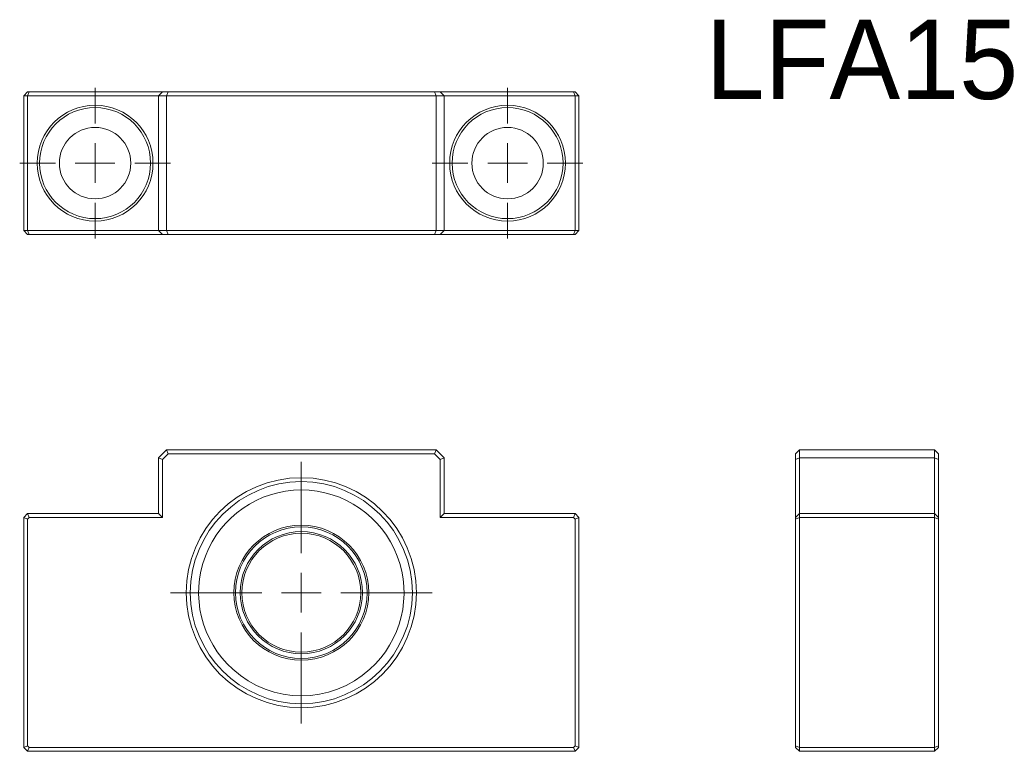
# Model space of a CAD drawing. Header units: millimetres. Extents: x 62 to 187, y 54 to 146.
import ezdxf

# ---------------------------------------------------------------- set-up
doc = ezdxf.new("R2010")
doc.units = ezdxf.units.MM

# ---------------------------------------------------------------- blocks, each defined once
blk = doc.blocks.new('SW_CENTERMARKSYMBOL_0')
at = {"color": 0, "linetype": 'Continuous', "lineweight": 0}
for p, q in [((0, 5), (0, 16.5)), ((0, 0), (0, 2.5)), ((-5, 0), (-16.5, 0)), ((0, 0), (-2.5, 0)), ((0, 0), (0, -2.5)), ((0, 0), (2.5, 0)), ((5, 0), (16.5, 0)), ((0, -5), (0, -16.5))]:
    blk.add_line(p, q, dxfattribs=at)
blk = doc.blocks.new('SW_CENTERMARKSYMBOL_3')
at = {"color": 0, "linetype": 'Continuous', "lineweight": 0}
for p, q in [((0, 5), (0, 16.5)), ((0, 0), (0, 2.5)), ((-5, 0), (-16.5, 0)), ((0, 0), (-2.5, 0)), ((0, 0), (0, -2.5)), ((0, 0), (2.5, 0)), ((5, 0), (16.5, 0)), ((0, -5), (0, -16.5))]:
    blk.add_line(p, q, dxfattribs=at)
blk = doc.blocks.new('SW_CENTERMARKSYMBOL_6')
at = {"color": 0, "linetype": 'Continuous', "lineweight": 0}
for p, q in [((0, 5), (0, 9.5)), ((0, 0), (0, 2.5)), ((-5, 0), (-9.5, 0)), ((0, 0), (-2.5, 0)), ((0, 0), (0, -2.5)), ((0, 0), (2.5, 0)), ((5, 0), (9.5, 0)), ((0, -5), (0, -9.5))]:
    blk.add_line(p, q, dxfattribs=at)
blk = doc.blocks.new('SW_CENTERMARKSYMBOL_7')
at = {"color": 0, "linetype": 'Continuous', "lineweight": 0}
for p, q in [((0, 5), (0, 9.5)), ((0, 0), (0, 2.5)), ((-5, 0), (-9.5, 0)), ((0, 0), (-2.5, 0)), ((0, 0), (0, -2.5)), ((0, 0), (2.5, 0)), ((5, 0), (9.5, 0)), ((0, -5), (0, -9.5))]:
    blk.add_line(p, q, dxfattribs=at)

msp = doc.modelspace()

# ---------------------------------------------------------------- linework, layer by layer
at = {"color": 7, "linetype": 'Continuous', "lineweight": 15}
for p, q in [((63, 136.35), (63.5, 136.85)), ((63.5, 136.35), (63.7, 136.85)), ((63.5, 136.85), (63.7, 136.85)), ((63.7, 136.85), (80.5, 136.85)), ((80, 136.35), (80.5, 136.85)), ((80.5, 136.85), (81.2, 136.85)), ((81.2, 136.85), (81, 136.35)), ((81.2, 136.85), (114.79, 136.85)), ((114.79, 136.85), (115, 136.35)), ((114.79, 136.85), (115.5, 136.85)), ((115.5, 136.85), (116, 136.35)), ((115.5, 136.85), (132.29, 136.85)), ((132.29, 136.85), (132.5, 136.35)), ((132.29, 136.85), (132.5, 136.85)), ((132.5, 136.85), (133, 136.35)), ((63.5, 136.35), (63, 136.35)), ((63, 119.35), (63, 136.35)), ((80, 136.35), (63.5, 136.35)), ((63.5, 136.35), (63.5, 119.35)), ((81, 136.35), (80, 136.35)), ((80, 119.35), (80, 136.35)), ((115, 136.35), (81, 136.35)), ((81, 136.35), (81, 119.35)), ((115, 119.35), (115, 136.35)), ((116, 136.35), (115, 136.35)), ((116, 136.35), (116, 119.35)), ((132.5, 136.35), (116, 136.35)), ((133, 136.35), (132.5, 136.35)), ((132.5, 119.35), (132.5, 136.35)), ((133, 136.35), (133, 119.35)), ((63, 119.35), (63.5, 119.35)), ((63, 119.35), (63.5, 118.85)), ((63.5, 119.35), (80, 119.35)), ((63.7, 118.85), (63.5, 119.35)), ((80, 119.35), (81, 119.35)), ((80.5, 118.85), (80, 119.35)), ((81, 119.35), (115, 119.35)), ((81.2, 118.85), (81, 119.35)), ((114.79, 118.85), (115, 119.35)), ((115, 119.35), (116, 119.35)), ((115.5, 118.85), (116, 119.35)), ((116, 119.35), (132.5, 119.35)), ((132.5, 119.35), (132.29, 118.85)), ((132.5, 119.35), (133, 119.35)), ((133, 119.35), (132.5, 118.85)), ((63.7, 118.85), (63.5, 118.85)), ((80.5, 118.85), (63.7, 118.85)), ((81.2, 118.85), (80.5, 118.85)), ((114.79, 118.85), (81.2, 118.85)), ((115.5, 118.85), (114.79, 118.85)), ((132.29, 118.85), (115.5, 118.85)), ((132.5, 118.85), (132.29, 118.85)), ((80, 90.69), (81, 91.69)), ((80.5, 90.48), (80, 90.69)), ((80, 83.69), (80, 90.69)), ((81.2, 91.19), (80.5, 90.48)), ((81.2, 91.19), (81, 91.69)), ((81, 91.69), (115, 91.69)), ((114.79, 91.19), (81.2, 91.19)), ((114.79, 91.19), (115, 91.69)), ((115.5, 90.48), (114.79, 91.19)), ((115, 91.69), (116, 90.69)), ((115.5, 90.48), (116, 90.69)), ((116, 90.69), (116, 83.69)), ((160.31, 91.19), (160.81, 91.69)), ((160.31, 90.48), (160.31, 91.19)), ((160.31, 90.48), (160.81, 90.69)), ((160.81, 91.69), (160.81, 90.69)), ((160.81, 91.69), (177.81, 91.69)), ((177.81, 90.69), (160.81, 90.69)), ((160.81, 90.69), (160.81, 83.69)), ((177.81, 90.69), (177.81, 91.69)), ((178.31, 91.19), (177.81, 91.69)), ((178.31, 90.48), (177.81, 90.69)), ((177.81, 83.69), (177.81, 90.69)), ((178.31, 91.19), (178.31, 90.48)), ((80.5, 90.48), (80.5, 83.19)), ((115.5, 83.19), (115.5, 90.48)), ((160.31, 83.19), (160.31, 90.48)), ((178.31, 90.48), (178.31, 83.19)), ((63, 83.19), (63.5, 83.69)), ((63, 54.19), (63, 83.19)), ((63, 83.19), (63.5, 82.98)), ((63.7, 83.19), (63.5, 83.69)), ((63.5, 83.69), (80, 83.69)), ((63.7, 83.19), (63.5, 82.98)), ((80.5, 83.19), (63.7, 83.19)), ((80.5, 83.19), (80, 83.69)), ((115.5, 83.19), (116, 83.69)), ((132.29, 83.19), (115.5, 83.19)), ((116, 83.69), (132.5, 83.69)), ((132.5, 83.69), (132.29, 83.19)), ((132.5, 82.98), (132.29, 83.19)), ((132.5, 83.69), (133, 83.19)), ((133, 83.19), (132.5, 82.98)), ((133, 83.19), (133, 54.19)), ((160.81, 83.69), (160.31, 83.19)), ((160.81, 83.19), (160.31, 82.98)), ((160.31, 82.98), (160.31, 83.19)), ((160.81, 83.69), (160.81, 83.19)), ((160.81, 83.69), (177.81, 83.69)), ((160.81, 83.19), (160.81, 54.19)), ((177.81, 83.19), (160.81, 83.19)), ((177.81, 83.19), (177.81, 83.69)), ((178.31, 83.19), (177.81, 83.69)), ((177.81, 54.19), (177.81, 83.19)), ((178.31, 82.98), (177.81, 83.19)), ((178.31, 83.19), (178.31, 82.98)), ((63.5, 82.98), (63.5, 54.4)), ((132.5, 54.4), (132.5, 82.98)), ((160.31, 54.4), (160.31, 82.98)), ((178.31, 82.98), (178.31, 54.4)), ((63, 54.19), (63.5, 54.4)), ((63.5, 53.69), (63, 54.19)), ((63.5, 54.4), (63.7, 54.19)), ((63.5, 53.69), (63.7, 54.19)), ((132.5, 53.69), (63.5, 53.69)), ((63.7, 54.19), (132.29, 54.19)), ((132.29, 54.19), (132.5, 54.4)), ((132.5, 53.69), (132.29, 54.19)), ((133, 54.19), (132.5, 54.4)), ((133, 54.19), (132.5, 53.69)), ((160.81, 54.19), (160.31, 54.4)), ((160.31, 54.19), (160.31, 54.4)), ((160.81, 53.69), (160.31, 54.19)), ((160.81, 54.19), (177.81, 54.19)), ((160.81, 54.19), (160.81, 53.69)), ((177.81, 53.69), (160.81, 53.69)), ((178.31, 54.4), (177.81, 54.19)), ((177.81, 53.69), (178.31, 54.19)), ((177.81, 53.69), (177.81, 54.19)), ((178.31, 54.4), (178.31, 54.19))]:
    msp.add_line(p, q, dxfattribs=at)
for centre, radius in [((72, 127.85), 7.3), ((72, 127.85), 7), ((124, 127.85), 7.3), ((124, 127.85), 7), ((72, 127.85), 4.5), ((124, 127.85), 4.5), ((98, 73.69), 14.5), ((98, 73.69), 14), ((98, 73.69), 8.5), ((98, 73.69), 8.3), ((98, 73.69), 7.7), ((98, 73.69), 7.5)]:
    msp.add_circle(centre, radius, dxfattribs=at)
for centre, radius, start, end in [((98, 73.69), 12.95, 311.7555, 228.2445), ((98, 73.51), 12.82, 227.7069, 312.2931)]:
    msp.add_arc(centre, radius, start, end, dxfattribs=at)

# ---------------------------------------------------------------- block references
at = {"color": 7, "linetype": 'Continuous', "lineweight": 0}
for name, p in [('SW_CENTERMARKSYMBOL_7', (72, 127.85)), ('SW_CENTERMARKSYMBOL_6', (124, 127.85)), ('SW_CENTERMARKSYMBOL_0', (98, 73.69)), ('SW_CENTERMARKSYMBOL_3', (98, 73.69))]:
    msp.add_blockref(name, p, dxfattribs=at)

# ---------------------------------------------------------------- texts
at = {"insert": (148.97, 145.94), "char_height": 10, "width": 48.5382, "attachment_point": 1}
msp.add_mtext('LFA15', dxfattribs=at)

doc.saveas('drawing.dxf')
